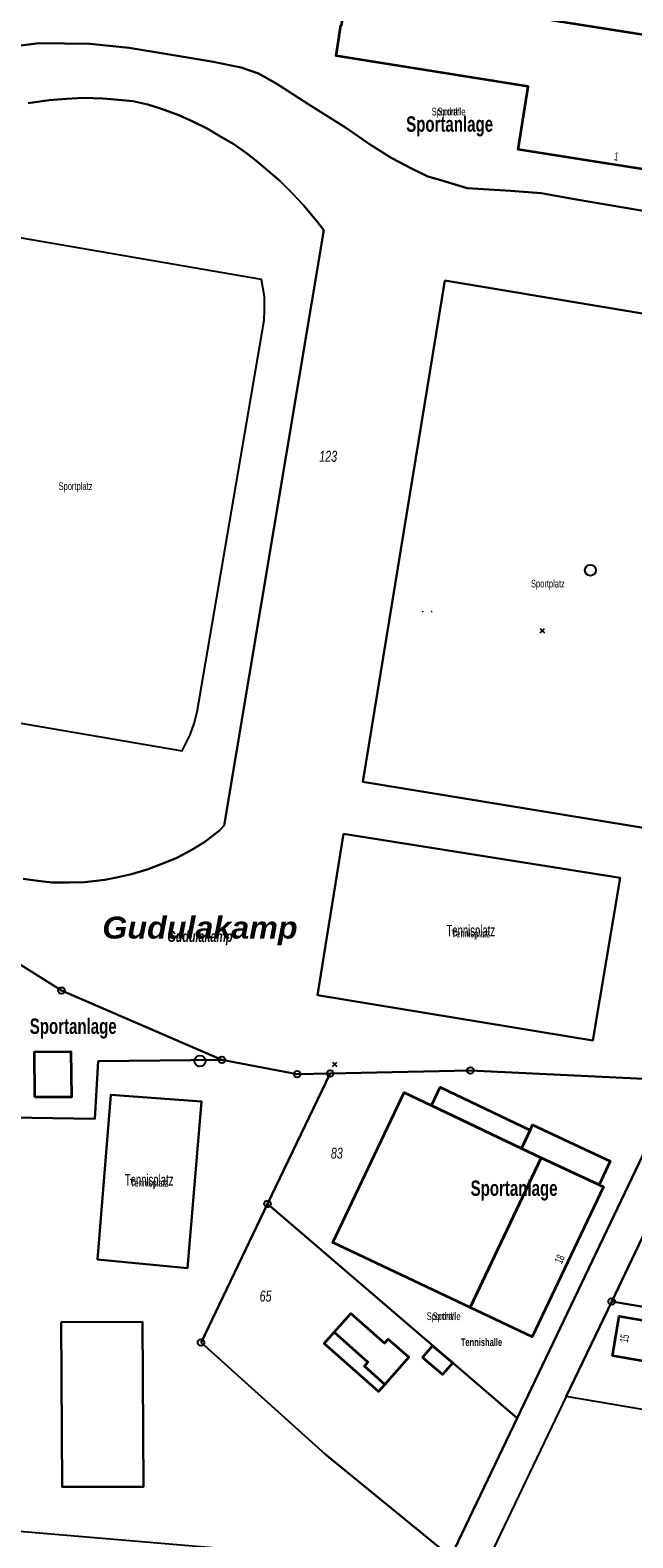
# Model space of a CAD drawing. Header units: metres. Extents: x 339653 to 341672, y 5744753 to 5747397.
# Tile 3 of 256: x 340062 to 340199, y 5745060 to 5745402. Entities that reach past the tile are written whole.
import ezdxf

# ---------------------------------------------------------------- set-up
doc = ezdxf.new("R2010")
doc.units = ezdxf.units.M
doc.header["$LTSCALE"] = 0.03
doc.header["$PDMODE"] = 3
doc.header["$PDSIZE"] = 0.5
for name, color, linetype, lineweight in [('B-Gebäude', 15, 'Continuous', 35), ('Flurstücke_Grenzpunkte', 7, 'Continuous', 25), ('Lagebezeichnungen', 7, 'Continuous', 25), ('Migrationsobjekte', 7, 'Continuous', 25), ('Netzpunkte', 7, 'Continuous', 25), ('Siedlung', 7, 'Continuous', 25), ('Siedlungsflächen - Bauwerke u. Einrichtungen', 7, 'Continuous', 25), ('Vegetation', 7, 'Continuous', 25), ('Verkehr', 7, 'Continuous', 25)]:
    doc.layers.add(name, color=color, linetype=linetype, lineweight=lineweight)
doc.styles.add('Bezeichnungen in Bauwerke u. Einrichtungen - N 10', font='arial.ttf', dxfattribs={"width": 0.595})
doc.styles.add('Flurstücksnummer - K 10 700', font='ariali.ttf', dxfattribs={"width": 0.7})
doc.styles.add('Gewässermerkmal_ Name - F K 10', font='arialbi.ttf', dxfattribs={"width": 0.7})
doc.styles.add('Hausnummern NRW', font='arial.ttf', dxfattribs={"width": 0.595})
doc.styles.add('Lagebezeichnung Gewanne - F K 20 gesperrt', font='arialbi.ttf', dxfattribs={"width": 1.05})
doc.styles.add('Name - Bauwerk_ Industrie_ Nutzung - F 14', font='arialbd.ttf', dxfattribs={"width": 0.7})
doc.styles.add('Name von Bauwerken und Vegetation- F 7 380', font='arialbd.ttf', dxfattribs={"width": 0.7})
doc.styles.add('Sonstiger Text_ Bezeichnung - N 7 380', font='arial.ttf', dxfattribs={"width": 0.7})

# ---------------------------------------------------------------- blocks, each defined once
blk = doc.blocks.new('Gras')
for points in [[(-0.416667, 0.083333, -1), (-0.416667, -0.083333, -1)], [(0.416667, 0.083333, -1), (0.416667, -0.083333, -1)]]:
    blk.add_hatch(color=256).paths.add_polyline_path(points, flags=0)
blk = doc.blocks.new('S1600.8202')
at = {"lineweight": -2}
blk.add_circle((-0.000001, 0.000001), 0.5, dxfattribs=at)
blk = doc.blocks.new('Grenzpunkt mit Abmarkung (Marke)')
at = {"lineweight": -2}
blk.add_circle((0, 0), 0.499, dxfattribs=at)

msp = doc.modelspace()

# ---------------------------------------------------------------- linework, layer by layer
at = {"layer": 'B-Gebäude'}
for points in [[(340263.392, 5745391.202), (340262.197, 5745383.736), (340259.945, 5745369.656), (340218.724, 5745376.162), (340217.473, 5745368.241), (340173.285, 5745375.232), (340175.549, 5745389.575), (340131.872, 5745396.525), (340132.962, 5745403.454), (340133.07, 5745403.436), (340134.423, 5745412.035), (340205.507, 5745400.783), (340205.667, 5745401.79), (340222.024, 5745399.188), (340221.866, 5745398.191), (340263.455, 5745391.597)], [(340063.315, 5745159.758), (340063.271, 5745170.091), (340071.537, 5745170.116), (340071.641, 5745159.8)], [(340178.509, 5745145.955), (340162.368, 5745111.946), (340131.107, 5745126.756), (340147.325, 5745160.846), (340153.531, 5745157.879), (340174.01, 5745148.103)], [(340153.531, 5745157.879), (340155.515, 5745162.017), (340175.988, 5745152.248), (340174.01, 5745148.103)], [(340174.01, 5745148.103), (340175.988, 5745152.248), (340176.568, 5745153.464), (340194.224, 5745145.235), (340191.715, 5745139.863), (340178.509, 5745145.955)], [(340178.509, 5745145.955), (340192.699, 5745139.395), (340176.471, 5745105.266), (340162.368, 5745111.946)], [(340131.392, 5745106.313), (340135.194, 5745110.62), (340142.911, 5745103.818), (340143.738, 5745104.753), (340148.411, 5745100.63), (340142.967, 5745094.452), (340138.288, 5745098.573), (340139.113, 5745099.511)], [(340194.71, 5745100.995), (340196.242, 5745109.987), (340205.114, 5745108.469), (340203.552, 5745099.468)], [(340138.288, 5745098.573), (340142.967, 5745094.452), (340141.546, 5745092.839), (340129.157, 5745103.781), (340131.392, 5745106.313), (340139.113, 5745099.511)], [(340151.512, 5745100.599), (340153.816, 5745103.258), (340158.403, 5745099.381), (340156.065, 5745096.707)]]:
    msp.add_lwpolyline(points, close=True, dxfattribs=at)
at = {"layer": 'Flurstücke_Grenzpunkte', "color": 83}
for points in [[(340289.912, 5745430.806), (340280.877, 5745373.403), (340273.196, 5745324.588), (340271.774, 5745315.575), (340271.267, 5745312.348), (340267.384, 5745287.677), (340263.501, 5745263.016), (340262.291, 5745255.108), (340260.889, 5745252.168), (340253.049, 5745235.735), (340244.96, 5745218.778), (340237.089, 5745202.281), (340228.876, 5745185.064), (340218.988, 5745164.339), (340216.997, 5745160.165), (340212.323, 5745150.403), (340208.012, 5745141.399), (340205.319, 5745135.775), (340194.554, 5745113.294), (340184.216, 5745091.706), (340164.275, 5745050.067)], [(340278.99, 5745413.04), (340270.599, 5745359.836), (340269.02, 5745349.825), (340260.978, 5745298.848), (340255.774, 5745265.857), (340254.842, 5745257.813), (340209.727, 5745163.561), (340162.397, 5745165.839), (340130.522, 5745165.151), (340123.011, 5745164.992), (340105.887, 5745168.244), (340069.4, 5745183.988), (340048.695, 5745197.003)], [(340157.934, 5745055.245), (340173.062, 5745086.821), (340209.727, 5745163.561), (340254.842, 5745257.813), (340255.774, 5745265.857), (340260.978, 5745298.848), (340269.02, 5745349.825), (340270.599, 5745359.836), (340278.99, 5745413.04)], [(340048.695, 5745197.003), (340069.4, 5745183.988), (340105.887, 5745168.244), (340123.011, 5745164.992), (340130.522, 5745165.151), (340116.268, 5745135.482), (340101.135, 5745103.983), (340129.363, 5745078.581), (340157.934, 5745055.245), (340144.811, 5745053.846), (340003.435, 5745065.797)], [(340194.554, 5745113.294), (340205.319, 5745135.775)], [(340184.216, 5745091.706), (340194.554, 5745113.294)]]:
    msp.add_lwpolyline(points, dxfattribs=at)
for points in [[(340158.403, 5745099.381), (340116.268, 5745135.482), (340130.522, 5745165.151), (340162.397, 5745165.839), (340209.727, 5745163.561), (340173.062, 5745086.821)], [(340101.135, 5745103.983), (340116.268, 5745135.482), (340158.403, 5745099.381), (340173.062, 5745086.821), (340157.934, 5745055.245), (340129.363, 5745078.581)], [(340194.554, 5745113.294), (340205.319, 5745135.775), (340228.199, 5745131.92), (340229.757, 5745129.123), (340239.611, 5745127.463), (340235.999, 5745106.301), (340210.313, 5745110.636)], [(340184.216, 5745091.706), (340194.554, 5745113.294), (340210.313, 5745110.636), (340207.127, 5745091.933), (340202.36, 5745092.876), (340201.533, 5745088.79)]]:
    msp.add_lwpolyline(points, close=True, dxfattribs=at)
at = {"layer": 'Migrationsobjekte', "color": 83}
msp.add_lwpolyline([(340115.585, 5745338.683), (340115.585, 5745341.69), (340114.917, 5745345.701), (340047.09, 5745357.348), (340045.492, 5745354.221), (340044.568, 5745351.912), (340043.894, 5745350.135), (340043.538, 5745348.821), (340028.623, 5745259.033), (340028.532, 5745255.646), (340028.623, 5745254.012), (340028.774, 5745252.107), (340029.076, 5745250.111), (340096.88, 5745238.471), (340098.687, 5745242.14), (340099.591, 5745244.691), (340100.285, 5745247.367), (340115.474, 5745336.456)], close=True, dxfattribs=at)
at = {"layer": 'Netzpunkte', "color": 83}
for p in [(340178.799, 5745265.837), (340131.517, 5745167.221)]:
    msp.add_point(p, dxfattribs=at)
at = {"layer": 'Siedlung', "color": 83}
for points in [[(340278.99, 5745413.04), (340270.599, 5745359.836), (340269.02, 5745349.825), (340186.102, 5745363.94), (340178.507, 5745365.308), (340171.521, 5745365.84), (340161.647, 5745366.446), (340155.727, 5745368.224), (340152.704, 5745369.109), (340149.002, 5745370.882), (340144.519, 5745373.28), (340139.463, 5745376.408), (340134.25, 5745380.109), (340125.698, 5745385.486), (340118.403, 5745390.124), (340114.199, 5745392.535), (340110.242, 5745393.896), (340103.503, 5745395.256), (340093.488, 5745396.925), (340084.771, 5745398.348), (340075.869, 5745399.213), (340064.344, 5745399.384), (340058.347, 5745398.618)], [(340058.347, 5745398.618), (340064.344, 5745399.384), (340075.869, 5745399.213), (340084.771, 5745398.348), (340093.488, 5745396.925), (340103.503, 5745395.256), (340110.242, 5745393.896), (340114.199, 5745392.535), (340118.403, 5745390.124), (340125.698, 5745385.486), (340134.25, 5745380.109), (340139.463, 5745376.408), (340144.519, 5745373.28), (340149.002, 5745370.882), (340152.704, 5745369.109), (340155.727, 5745368.224), (340161.647, 5745366.446), (340171.521, 5745365.84), (340178.507, 5745365.308), (340186.102, 5745363.94), (340269.02, 5745349.825)], [(340060.663, 5745209.405), (340063.981, 5745208.927), (340067.217, 5745208.589), (340071.183, 5745208.589), (340074.648, 5745208.652), (340079.228, 5745209.172), (340081.933, 5745209.693), (340085.332, 5745210.49), (340088.904, 5745211.497), (340092.442, 5745212.884), (340095.598, 5745214.202), (340099.032, 5745216.007), (340101.98, 5745217.845), (340105.309, 5745220.412), (340106.384, 5745221.521), (340129.073, 5745356.85), (340127.376, 5745359.031), (340124.37, 5745362.62), (340121.945, 5745365.191), (340119.133, 5745368.052), (340116.417, 5745370.38), (340113.992, 5745372.417), (340111.471, 5745374.357), (340108.61, 5745376.442), (340105.412, 5745378.285), (340102.567, 5745379.98), (340099.292, 5745381.561), (340096.084, 5745383), (340092.174, 5745384.464), (340089.051, 5745385.448), (340085.591, 5745386.207), (340082.356, 5745386.545), (340078.784, 5745386.826), (340074.311, 5745386.995), (340070.514, 5745386.714), (340066.59, 5745386.454), (340061.806, 5745385.75)], [(340061.806, 5745385.75), (340066.59, 5745386.454), (340070.514, 5745386.714), (340074.311, 5745386.995), (340078.784, 5745386.826), (340082.356, 5745386.545), (340085.591, 5745386.207), (340089.051, 5745385.448), (340092.174, 5745384.464), (340096.084, 5745383), (340099.292, 5745381.561), (340102.567, 5745379.98), (340105.412, 5745378.285), (340108.61, 5745376.442), (340111.471, 5745374.357), (340113.992, 5745372.417), (340116.417, 5745370.38), (340119.133, 5745368.052), (340121.945, 5745365.191), (340124.37, 5745362.62), (340127.376, 5745359.031), (340129.073, 5745356.85), (340106.384, 5745221.521), (340105.309, 5745220.412), (340101.98, 5745217.845), (340099.032, 5745216.007), (340095.598, 5745214.202), (340092.442, 5745212.884), (340088.904, 5745211.497), (340085.332, 5745210.49), (340081.933, 5745209.693), (340079.228, 5745209.172), (340074.648, 5745208.652), (340071.183, 5745208.589), (340067.217, 5745208.589), (340063.981, 5745208.927), (340060.663, 5745209.405)], [(340209.727, 5745163.561), (340162.397, 5745165.839), (340130.522, 5745165.151), (340123.011, 5745164.992), (340105.887, 5745168.244), (340069.4, 5745183.988), (340048.695, 5745197.003)], [(340201.533, 5745088.79), (340184.216, 5745091.706), (340194.554, 5745113.294), (340205.319, 5745135.775)]]:
    msp.add_lwpolyline(points, dxfattribs=at)
for points in [[(340156.583, 5745345.405), (340137.918, 5745231.424), (340211.92, 5745219.344), (340230.585, 5745333.106)], [(340156.583, 5745345.405), (340230.585, 5745333.106), (340211.92, 5745219.344), (340137.918, 5745231.424)], [(340133.55, 5745219.619), (340127.662, 5745182.97), (340190.268, 5745172.65), (340196.476, 5745209.642)], [(340133.55, 5745219.619), (340196.476, 5745209.642), (340190.268, 5745172.65), (340127.662, 5745182.97)], [(340048.695, 5745197.003), (340069.4, 5745183.988), (340105.887, 5745168.244), (340077.724, 5745167.988), (340076.952, 5745154.85), (340043.477, 5745155.365), (340042.321, 5745200.196)], [(340162.397, 5745165.839), (340209.727, 5745163.561), (340173.062, 5745086.821), (340158.403, 5745099.381), (340116.268, 5745135.482), (340130.522, 5745165.151)], [(340080.639, 5745160.321), (340101.271, 5745158.771), (340098.068, 5745120.883), (340077.589, 5745122.845)], [(340116.268, 5745135.482), (340158.403, 5745099.381), (340173.062, 5745086.821), (340157.934, 5745055.245), (340129.363, 5745078.581), (340101.135, 5745103.983)], [(340069.33, 5745108.634), (340087.829, 5745108.682), (340088.046, 5745071.206), (340069.528, 5745071.206)]]:
    msp.add_lwpolyline(points, close=True, dxfattribs=at)
at = {"layer": 'Vegetation', "color": 83}
for points in [[(339952.474, 5745186.074), (339974.998, 5745233.298), (339980.323, 5745242.103), (339992.588, 5745225.111), (340042.321, 5745200.196), (340043.477, 5745155.365), (340076.952, 5745154.85), (340077.724, 5745167.988), (340105.887, 5745168.244), (340123.011, 5745164.992), (340130.522, 5745165.151), (340116.268, 5745135.482), (340101.135, 5745103.983), (340129.363, 5745078.581), (340157.934, 5745055.245), (340144.811, 5745053.846), (340003.435, 5745065.797), (339987.034, 5745067.184), (339983.232, 5745123.676), (339977.902, 5745138.936), (339943.616, 5745167.506)], [(340077.589, 5745122.845), (340098.068, 5745120.883), (340101.271, 5745158.771), (340080.639, 5745160.321)], [(340069.33, 5745108.634), (340069.528, 5745071.206), (340088.046, 5745071.206), (340087.829, 5745108.682)]]:
    msp.add_lwpolyline(points, close=True, dxfattribs=at)
at = {"layer": 'Verkehr', "color": 83}
for points in [[(340289.912, 5745430.806), (340280.877, 5745373.403), (340273.196, 5745324.588), (340271.774, 5745315.575), (340271.267, 5745312.348), (340267.384, 5745287.677), (340263.501, 5745263.016), (340262.291, 5745255.108), (340260.889, 5745252.168), (340253.049, 5745235.735), (340244.96, 5745218.778), (340237.089, 5745202.281), (340228.876, 5745185.064), (340218.988, 5745164.339), (340216.997, 5745160.165), (340212.323, 5745150.403), (340208.012, 5745141.399), (340205.319, 5745135.775), (340194.554, 5745113.294), (340184.216, 5745091.706), (340164.275, 5745050.067)], [(340157.934, 5745055.245), (340173.062, 5745086.821), (340209.727, 5745163.561), (340254.842, 5745257.813), (340255.774, 5745265.857), (340260.978, 5745298.848), (340269.02, 5745349.825), (340270.599, 5745359.836), (340278.99, 5745413.04)]]:
    msp.add_lwpolyline(points, dxfattribs=at)

# ---------------------------------------------------------------- block references
at = {"layer": 'Flurstücke_Grenzpunkte', "color": 83, "xscale": 1.5, "yscale": 1.5, "zscale": 1.5}
for p in [(340069.4, 5745183.988), (340105.887, 5745168.244), (340123.011, 5745164.992), (340130.522, 5745165.151), (340162.397, 5745165.839), (340116.268, 5745135.482), (340194.554, 5745113.294), (340101.135, 5745103.983)]:
    msp.add_blockref('Grenzpunkt mit Abmarkung (Marke)', p, dxfattribs=at)
at = {"layer": 'Netzpunkte', "color": 83, "xscale": 2.5, "yscale": 2.5, "zscale": 2.5}
for p in [(340189.73, 5745279.569), (340100.904, 5745168.001)]:
    msp.add_blockref('S1600.8202', p, dxfattribs=at)
at = {"layer": 'Siedlung', "color": 83, "xscale": 2.4, "yscale": 2.4, "zscale": 2.4}
msp.add_blockref('Gras', (340152.598, 5745270.161), dxfattribs=at)

# ---------------------------------------------------------------- texts
at = {"layer": 'B-Gebäude', "char_height": 1.75, "attachment_point": 8, "line_spacing_factor": 0.69}
for s, insert, style in [('Sporthalle', (340157.461, 5745382.436), 'Sonstiger Text_ Bezeichnung - N 7 380'), ('Sporth', (340157.461, 5745382.436), 'Sonstiger Text_ Bezeichnung - N 7 380'), ('Sporthalle', (340156.338, 5745108.557), 'Sonstiger Text_ Bezeichnung - N 7 380'), ('Sporth', (340156.338, 5745108.557), 'Sonstiger Text_ Bezeichnung - N 7 380'), ('Tennishalle', (340164.937, 5745103.167), 'Name von Bauwerken und Vegetation- F 7 380')]:
    msp.add_mtext(s, dxfattribs=dict(at, insert=insert, style=style))
at = {"layer": 'Flurstücke_Grenzpunkte', "color": 83, "char_height": 2.5, "attachment_point": 8, "line_spacing_factor": 0.69, "style": 'Flurstücksnummer - K 10 700'}
for s, insert in [('123', (340130.062, 5745304.191)), ('83', (340132.035, 5745145.755)), ('65', (340115.832, 5745113.252))]:
    msp.add_mtext(s, dxfattribs=dict(at, insert=insert))
at = {"layer": 'Lagebezeichnungen', "color": 83, "char_height": 1.9, "attachment_point": 8, "line_spacing_factor": 0.69, "style": 'Hausnummern NRW'}
for s, insert, rotation in [('1', (340195.486, 5745372.733), 351.03599), ('18', (340183.586, 5745122.557), 64.58403), ('15', (340198.396, 5745104.771), 80.34298)]:
    msp.add_mtext(s, dxfattribs=dict(at, insert=insert, rotation=rotation))
at = {"layer": 'Lagebezeichnungen', "color": 83, "insert": (340100.892, 5745194.317), "attachment_point": 8, "line_spacing_factor": 0.69}
for char_height, style in [(5, 'Lagebezeichnung Gewanne - F K 20 gesperrt'), (2.5, 'Gewässermerkmal_ Name - F K 10')]:
    msp.add_mtext('Gudulakamp', dxfattribs=dict(at, char_height=char_height, style=style))
at = {"layer": 'Siedlung', "color": 83, "line_spacing_factor": 0.69}
for s, insert, char_height, attachment_point, style in [('Sportanlage', (340147.804, 5745378.184), 3.5, 7, 'Name - Bauwerk_ Industrie_ Nutzung - F 14'), ('Sportplatz', (340072.588, 5745297.278), 1.75, 8, 'Sonstiger Text_ Bezeichnung - N 7 380'), ('Sportplatz', (340180.042, 5745275.128), 1.75, 8, 'Sonstiger Text_ Bezeichnung - N 7 380'), ('Sportanlage', (340062.175, 5745173.071), 3.5, 7, 'Name - Bauwerk_ Industrie_ Nutzung - F 14'), ('Sportanlage', (340162.464, 5745136.25), 3.5, 7, 'Name - Bauwerk_ Industrie_ Nutzung - F 14')]:
    msp.add_mtext(s, dxfattribs=dict(at, insert=insert, char_height=char_height, attachment_point=attachment_point, style=style))
at = {"layer": 'Siedlungsflächen - Bauwerke u. Einrichtungen', "color": 83, "attachment_point": 8, "line_spacing_factor": 0.69}
for insert, char_height, style in [((340162.504, 5745195.562), 2.6, 'Bezeichnungen in Bauwerke u. Einrichtungen - N 10'), ((340162.504, 5745195.562), 1.75, 'Sonstiger Text_ Bezeichnung - N 7 380'), ((340089.332, 5745138.878), 2.6, 'Bezeichnungen in Bauwerke u. Einrichtungen - N 10'), ((340089.332, 5745138.878), 1.75, 'Sonstiger Text_ Bezeichnung - N 7 380')]:
    msp.add_mtext('Tennisplatz', dxfattribs=dict(at, insert=insert, char_height=char_height, style=style))

doc.saveas('drawing.dxf')
